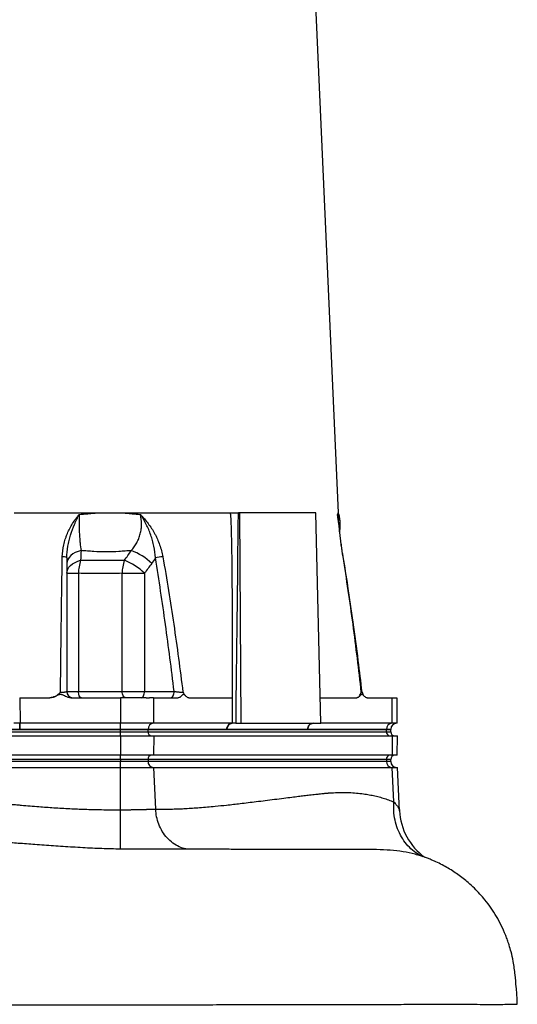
# Model space of a CAD drawing. Header units: millimetres. Extents: x 568 to 1413, y 660 to 2507.
# Tile 5 of 9: x 1055 to 1290, y 1120 to 1583. Entities that reach past the tile are written whole.
import ezdxf

# ---------------------------------------------------------------- set-up
doc = ezdxf.new("R2010")
doc.units = ezdxf.units.MM

msp = doc.modelspace()

# ---------------------------------------------------------------- linework, layer by layer
at = {"color": 7, "linetype": 'Continuous', "lineweight": 25}
for p, q in [((1205.31, 1351.15), (1178.29, 1953.53)), ((1052.54, 1351.15), (1154.53, 1351.15)), ((1158.87, 1351.15), (1158.18, 1351.15)), ((1159.5, 1252.15), (1158.87, 1351.15)), ((1194.68, 1351.15), (1158.87, 1351.15)), ((1197.04, 1252.15), (1194.68, 1351.15)), ((1205.07, 1348.98), (1205.1, 1348.8)), ((1077.32, 1322.76), (1082.83, 1322.76)), ((1082.83, 1322.76), (1082.83, 1267.15)), ((1103.44, 1267.15), (1103.44, 1322.76)), ((1103.44, 1322.76), (1113.93, 1322.76)), ((1113.93, 1322.76), (1113.93, 1267.15)), ((1077.32, 1267.15), (1082.83, 1267.15)), ((1082.83, 1267.15), (1103.44, 1267.15)), ((1103.44, 1267.15), (1113.93, 1267.15)), ((1113.93, 1267.15), (1127.86, 1267.15)), ((1055.14, 1264.15), (1055.35, 1252.15)), ((1055.14, 1264.15), (1069.38, 1264.15)), ((1079.27, 1264.15), (1102.6, 1264.15)), ((1102.6, 1264.15), (1102.6, 1252.15)), ((1118.19, 1264.15), (1118.19, 1252.15)), ((1118.19, 1264.15), (1129.86, 1264.15)), ((1134.8, 1264.15), (1155.39, 1264.15)), ((1196.75, 1264.15), (1213.87, 1264.15)), ((1218.82, 1264.15), (1230.48, 1264.15)), ((1230.48, 1264.15), (1230.48, 1252.15)), ((1232.9, 1252.15), (1232.9, 1264.16)), ((1055.24, 1252.15), (1052.35, 1252.15)), ((1055.35, 1252.15), (1055.24, 1252.15)), ((1055.24, 1249.25), (1055.24, 1252.15)), ((1102.6, 1252.15), (1055.35, 1252.15)), ((1055.35, 1249.25), (1055.35, 1252.15)), ((1118.19, 1252.15), (1102.6, 1252.15)), ((1102.6, 1249.25), (1102.6, 1252.15)), ((1155.3, 1252.15), (1118.19, 1252.15)), ((1157.03, 1252.15), (1159.5, 1252.15)), ((1159.5, 1252.15), (1197.04, 1252.15)), ((1230.48, 1252.15), (1197.04, 1252.15)), ((1232.9, 1252.15), (1230.48, 1252.15)), ((878.01, 1249.15), (1102.6, 1249.15)), ((878.01, 1248.15), (1102.6, 1248.15)), ((1055.24, 1249.25), (925.37, 1249.25)), ((1055.35, 1249.25), (1055.24, 1249.25)), ((1102.6, 1249.25), (1055.35, 1249.25)), ((1115.59, 1249.25), (1102.6, 1249.25)), ((1102.6, 1249.25), (1102.6, 1249.15)), ((1102.6, 1249.15), (1115.59, 1249.15)), ((1102.6, 1248.15), (1102.6, 1249.15)), ((1102.6, 1246.15), (1102.6, 1248.15)), ((1102.6, 1248.15), (1115.59, 1248.15)), ((1115.59, 1249.25), (1115.59, 1249.15)), ((1152.71, 1249.25), (1115.59, 1249.25)), ((1115.59, 1248.15), (1115.59, 1249.15)), ((1115.59, 1249.15), (1227.89, 1249.15)), ((1115.59, 1248.15), (1227.89, 1248.15)), ((1190.77, 1249.25), (1152.71, 1249.25)), ((1227.89, 1249.25), (1190.78, 1249.25)), ((1227.89, 1249.25), (1227.89, 1249.15)), ((1227.89, 1248.15), (1227.89, 1249.15)), ((1227.89, 1249.15), (1229.9, 1249.15)), ((1229.9, 1249.15), (1229.9, 1249.25)), ((1229.9, 1248.15), (1229.9, 1249.15)), ((878.01, 1246.15), (1102.6, 1246.15)), ((1102.6, 1246.15), (1102.6, 1237.15)), ((1102.6, 1246.15), (1118.37, 1246.15)), ((1118.37, 1246.15), (1118.23, 1237.15)), ((1118.37, 1246.15), (1230.66, 1246.15)), ((1230.66, 1246.15), (1230.53, 1237.15)), ((1230.66, 1246.15), (1233.1, 1246.15)), ((1232.95, 1237.15), (1233.1, 1246.15)), ((1102.6, 1237.15), (878.01, 1237.15)), ((1102.6, 1235.15), (878.01, 1235.15)), ((1102.6, 1234.15), (878.01, 1234.15)), ((1118.23, 1237.15), (1102.6, 1237.15)), ((1102.6, 1235.15), (1102.6, 1237.15)), ((1115.59, 1235.15), (1102.6, 1235.15)), ((1102.6, 1235.15), (1102.6, 1234.15)), ((1102.6, 1231.35), (1102.6, 1234.15)), ((1115.59, 1234.15), (1102.6, 1234.15)), ((1115.59, 1235.15), (1115.59, 1234.15)), ((1227.89, 1235.15), (1115.59, 1235.15)), ((1227.89, 1234.15), (1115.59, 1234.15)), ((1230.53, 1237.15), (1118.23, 1237.15)), ((1227.89, 1235.15), (1227.89, 1234.15)), ((1229.9, 1234.15), (1229.9, 1235.15)), ((1232.95, 1237.15), (1230.53, 1237.15)), ((878.01, 1231.35), (1102.6, 1231.35)), ((1102.6, 1231.35), (1118.32, 1231.35)), ((1102.6, 1211.41), (1102.6, 1231.35)), ((1119.21, 1211.65), (1118.32, 1231.35)), ((1118.32, 1231.35), (1230.61, 1231.35)), ((1231.35, 1215.11), (1230.61, 1231.35)), ((1230.61, 1231.35), (1233.04, 1231.35)), ((1234.11, 1210.98), (1233.04, 1231.35))]:
    msp.add_line(p, q, dxfattribs=at)
at = {"color": 8, "linetype": 'Continuous', "lineweight": 25}
for p, q in [((1229.9, 1249.25), (1227.89, 1249.25)), ((1227.89, 1248.15), (1229.9, 1248.15)), ((1229.9, 1235.15), (1227.89, 1235.15)), ((1229.9, 1234.15), (1227.89, 1234.15))]:
    msp.add_line(p, q, dxfattribs=at)
at = {"color": 7, "linetype": 'Continuous', "lineweight": 25, "flags": 128}
for points in [[(1084.04, 1333.45), (1082.63, 1333.05), (1081.32, 1332.51), (1080.16, 1331.85), (1079.17, 1331.09), (1078.38, 1330.23), (1077.8, 1329.31), (1077.44, 1328.33), (1077.32, 1327.34)], [(1077.32, 1322.76), (1077.44, 1323.74), (1077.78, 1324.71), (1078.35, 1325.62), (1079.12, 1326.47), (1080.08, 1327.24), (1081.21, 1327.9), (1082.47, 1328.45), (1083.86, 1328.86)], [(1084.18, 1264.15), (1083.92, 1264.21), (1083.66, 1264.38), (1083.43, 1264.66), (1083.23, 1265.03), (1083.06, 1265.48), (1082.93, 1266), (1082.86, 1266.56), (1082.83, 1267.15)], [(1105.08, 1264.15), (1104.76, 1264.21), (1104.45, 1264.38), (1104.17, 1264.66), (1103.92, 1265.03), (1103.71, 1265.48), (1103.56, 1266), (1103.47, 1266.56), (1103.44, 1267.15)], [(1112.43, 1264.15), (1112.72, 1264.21), (1113, 1264.38), (1113.26, 1264.66), (1113.49, 1265.03), (1113.67, 1265.48), (1113.81, 1266), (1113.9, 1266.56), (1113.93, 1267.15)], [(1126.36, 1264.15), (1126.65, 1264.21), (1126.93, 1264.38), (1127.19, 1264.66), (1127.42, 1265.03), (1127.6, 1265.48), (1127.74, 1266), (1127.83, 1266.56), (1127.86, 1267.15)], [(1155.3, 1252.15), (1155.31, 1252.61), (1155.32, 1254.44), (1155.37, 1261.75), (1155.39, 1264.15)]]:
    msp.add_lwpolyline(points, dxfattribs=at)
at = {"color": 8, "linetype": 'Continuous', "lineweight": 25, "flags": 128}
msp.add_lwpolyline([(1207.45, 1330.54), (1207.52, 1330.5), (1207.53, 1330.49)], dxfattribs=at)
at = {"color": 7, "linetype": 'Continuous', "lineweight": 25}
for centre, radius, start, end in [((1075.58, 1327.6), 2.97, 53.964, 97.5642), ((1098.69, 1308.68), 26.36, 45.0519, 69.9821), ((1125, 1303.14), 27.51, 95.0691, 102.4733), ((1102.02, 1322.67), 19.19, 161.2004, 179.7544), ((1119.23, 1323.16), 15.8, 158.8741, 181.4773), ((1095.18, 1304.12), 26.43, 44.8396, 69.3823), ((1080.32, 1267.15), 3, 180, 270), ((1219.42, 1267.15), 3, 186.5538, 225.4075), ((1219.42, 1267.15), 3, 186.5538, 225.6509), ((1135.4, 1267.15), 3, 220.272, 225.3251), ((1118.4, 1249.35), 2.8, 94.2583, 182.0052), ((1155.51, 1249.35), 2.8, 94.2201, 182.0086), ((1193.58, 1249.35), 2.8, 94.2201, 182.0086), ((1230.69, 1249.35), 2.8, 94.2583, 182.0052), ((1232.9, 1249.15), 3, 90.0349, 178), ((1117.47, 1248.03), 1.88, 176.1887, 265.5981), ((1229.76, 1248.03), 1.88, 176.1887, 265.5981), ((1231.9, 1248.15), 2, 180, 270), ((1117.47, 1235.28), 1.88, 94.4019, 183.8113), ((1118.22, 1233.98), 2.63, 176.1887, 265.5981), ((1229.76, 1235.28), 1.88, 94.4019, 183.8113), ((1230.51, 1233.98), 2.63, 176.1887, 265.5981), ((1231.9, 1235.15), 2, 90, 180), ((1232.7, 1234.15), 2.8, 180, 270), ((1262.53, 1212.15), 28.44, 182.3413, 234.2724)]:
    msp.add_arc(centre, radius, start, end, dxfattribs=at)
msp.add_ellipse((991.81, 3574.79), major_axis=(109.02, 12489.21), ratio=0.015115, start_param=4.52546, end_param=4.533522, dxfattribs=at)
for points, knots in [([(1075.19, 1330.54), (1075.22, 1332.46), (1075.46, 1334.33), (1076.08, 1337.05), (1076.33, 1337.95), (1076.77, 1339.28), (1076.92, 1339.72), (1077.25, 1340.58), (1077.42, 1341.01), (1078.31, 1343.11), (1079.15, 1344.69), (1080.56, 1346.95), (1081.05, 1347.68), (1081.82, 1348.76), (1082.09, 1349.11), (1082.49, 1349.63), (1082.62, 1349.8), (1082.89, 1350.14), (1083.03, 1350.32), (1083.16, 1350.48)], [0, 0, 0, 0, 0.25, 0.25, 0.375, 0.375, 0.4375, 0.4375, 0.5, 0.5, 0.75, 0.75, 0.875, 0.875, 0.9375, 0.9375, 0.96875, 0.96875, 1, 1, 1, 1]), ([(1077.32, 1330), (1077.32, 1331.85), (1077.51, 1333.68), (1077.99, 1336.38), (1078.19, 1337.27), (1078.63, 1339.05), (1078.88, 1339.92), (1079.69, 1342.5), (1080.31, 1344.16), (1081.33, 1346.59), (1081.68, 1347.39), (1082.22, 1348.57), (1082.41, 1348.96), (1082.69, 1349.53), (1082.78, 1349.72), (1082.97, 1350.1), (1083.07, 1350.3), (1083.16, 1350.48)], [0, 0, 0, 0, 0.25, 0.25, 0.375, 0.375, 0.5, 0.5, 0.75, 0.75, 0.875, 0.875, 0.9375, 0.9375, 0.96875, 0.96875, 1, 1, 1, 1]), ([(1083.16, 1350.48), (1083.11, 1348.99), (1083.1, 1347.47), (1083.12, 1345.53), (1083.12, 1345.14), (1083.14, 1344.37), (1083.15, 1343.99), (1083.18, 1342.86), (1083.22, 1342.11), (1083.29, 1340.64), (1083.34, 1339.91), (1083.45, 1338.48), (1083.51, 1337.79), (1083.71, 1335.81), (1083.86, 1334.58), (1084.04, 1333.45)], [0, 0, 0, 0, 0.25, 0.25, 0.3125, 0.3125, 0.375, 0.375, 0.5, 0.5, 0.625, 0.625, 0.75, 0.75, 1, 1, 1, 1]), ([(1083.16, 1350.48), (1084.52, 1350.59), (1085.86, 1350.7), (1087.87, 1350.87), (1088.54, 1350.93), (1089.86, 1351.04), (1090.52, 1351.1), (1091.19, 1351.15)], [0, 0, 0, 0, 0.5, 0.5, 0.75, 0.75, 1, 1, 1, 1]), ([(1104.29, 1351.15), (1104.94, 1351.1), (1105.59, 1351.04), (1106.88, 1350.93), (1108.8, 1350.76), (1110.71, 1350.59), (1111.97, 1350.48)], [0, 0, 0, 0, 0.25, 0.25, 0.5, 1, 1, 1, 1]), ([(1107.71, 1333.45), (1108.7, 1334.58), (1109.56, 1335.81), (1110.46, 1337.46), (1110.63, 1337.8), (1110.96, 1338.49), (1111.11, 1338.84), (1111.53, 1339.91), (1111.77, 1340.64), (1112.15, 1342.11), (1112.3, 1342.86), (1112.45, 1343.99), (1112.49, 1344.38), (1112.54, 1345.15), (1112.55, 1345.54), (1112.56, 1347.47), (1112.36, 1348.99), (1111.97, 1350.48)], [0, 0, 0, 0, 0.25, 0.25, 0.3125, 0.3125, 0.375, 0.375, 0.5, 0.5, 0.625, 0.625, 0.6875, 0.6875, 0.75, 0.75, 1, 1, 1, 1]), ([(1111.97, 1350.48), (1112.05, 1350.4), (1112.13, 1350.31), (1112.29, 1350.14), (1112.54, 1349.89), (1113.1, 1349.29), (1113.56, 1348.76), (1114.48, 1347.69), (1115.07, 1346.96), (1116.76, 1344.71), (1117.78, 1343.13), (1118.93, 1341.03), (1119.15, 1340.6), (1119.58, 1339.73), (1119.79, 1339.29), (1120.39, 1337.96), (1120.75, 1337.06), (1121.72, 1334.33), (1122.22, 1332.46), (1122.56, 1330.54)], [0, 0, 0, 0, 0.015625, 0.015625, 0.03125, 0.0625, 0.125, 0.125, 0.25, 0.25, 0.5, 0.5, 0.5625, 0.5625, 0.625, 0.625, 0.75, 0.75, 1, 1, 1, 1]), ([(1119.05, 1330), (1118.96, 1331.85), (1118.72, 1333.68), (1118.17, 1336.38), (1117.96, 1337.27), (1117.47, 1339.05), (1117.2, 1339.92), (1116.3, 1342.5), (1115.59, 1344.16), (1114.36, 1346.59), (1113.92, 1347.39), (1113.22, 1348.57), (1112.98, 1348.96), (1112.61, 1349.53), (1112.48, 1349.72), (1112.23, 1350.1), (1112.1, 1350.3), (1111.97, 1350.48)], [0, 0, 0, 0, 0.25, 0.25, 0.375, 0.375, 0.5, 0.5, 0.75, 0.75, 0.875, 0.875, 0.9375, 0.9375, 0.96875, 0.96875, 1, 1, 1, 1]), ([(1155.39, 1264.15), (1155.4, 1267.43), (1155.41, 1273.81), (1155.41, 1283.09), (1155.4, 1291.78), (1155.39, 1299.9), (1155.35, 1309.04), (1155.29, 1318.8), (1155.2, 1328.02), (1155.1, 1334.99), (1155.01, 1339.6), (1154.92, 1343.09), (1154.84, 1345.4), (1154.77, 1347.15), (1154.72, 1348.24), (1154.67, 1349.02), (1154.62, 1349.56), (1154.56, 1350.1), (1154.48, 1350.63), (1154.42, 1350.98), (1154.39, 1351.15)], [0, 0, 0, 0, 0.113203, 0.219747, 0.31963, 0.412854, 0.499419, 0.634702, 0.749387, 0.817224, 0.87464, 0.908589, 0.937362, 0.954406, 0.968752, 0.975062, 0.981332, 0.987573, 0.993792, 1, 1, 1, 1]), ([(1154.53, 1351.15), (1154.65, 1351.15), (1154.77, 1351.15), (1155.04, 1351.15), (1155.18, 1351.15), (1155.48, 1351.15), (1155.63, 1351.15), (1155.94, 1351.15), (1156.11, 1351.15), (1156.43, 1351.15), (1156.6, 1351.15), (1156.93, 1351.15), (1157.09, 1351.15), (1157.58, 1351.15), (1157.89, 1351.15), (1158.18, 1351.15)], [0, 0, 0, 0, 0.125, 0.125, 0.25, 0.25, 0.375, 0.375, 0.5, 0.5, 0.625, 0.625, 0.75, 0.75, 1, 1, 1, 1]), ([(1204.82, 1350.48), (1204.92, 1350.59), (1205, 1350.7), (1205.08, 1350.87), (1205.11, 1350.93), (1205.15, 1351.04), (1205.16, 1351.1), (1205.17, 1351.15)], [0, 0, 0, 0, 0.5, 0.5, 0.75, 0.75, 1, 1, 1, 1]), ([(1207.45, 1330.54), (1207.13, 1332.46), (1206.88, 1334.33), (1206.52, 1337.05), (1206.41, 1337.95), (1206.26, 1339.28), (1206.2, 1339.72), (1206.1, 1340.58), (1206.05, 1341.01), (1205.81, 1343.11), (1205.62, 1344.69), (1205.33, 1346.95), (1205.24, 1347.68), (1205.09, 1348.76), (1205.04, 1349.11), (1204.96, 1349.63), (1204.93, 1349.8), (1204.88, 1350.14), (1204.85, 1350.32), (1204.82, 1350.48)], [0, 0, 0, 0, 0.25, 0.25, 0.375, 0.375, 0.4375, 0.4375, 0.5, 0.5, 0.75, 0.75, 0.875, 0.875, 0.9375, 0.9375, 0.96875, 0.96875, 1, 1, 1, 1]), ([(1205.9, 1342.44), (1205.99, 1343.16), (1206.17, 1344.63), (1206.13, 1346.86), (1205.84, 1349.05), (1205.54, 1350.5), (1205.3, 1351.18), (1205.29, 1351.19)], [0, 0, 0, 0, 0.245812, 0.503215, 0.7532, 0.995654, 1, 1, 1, 1]), ([(1207.52, 1330.48), (1207.42, 1331.07), (1207.16, 1332.55), (1206.82, 1334.92), (1206.47, 1337.61), (1206.14, 1340.37), (1205.81, 1343.16), (1205.48, 1345.94), (1205.25, 1347.82), (1205.11, 1348.75), (1205.1, 1348.8)], [0, 0, 0, 0, 0.086154, 0.216189, 0.353541, 0.499229, 0.653835, 0.817316, 0.988881, 1, 1, 1, 1]), ([(1074.35, 1266.75), (1074.48, 1277.43), (1074.61, 1288.09), (1074.89, 1309.36), (1075.04, 1319.96), (1075.19, 1330.54)], [0, 0, 0, 0, 0.5, 0.5, 1, 1, 1, 1]), ([(1107.71, 1333.45), (1106.75, 1333.37), (1105.31, 1333.26), (1103.85, 1333.15), (1102.88, 1333.07), (1102.39, 1333.03), (1099.94, 1332.86), (1097.98, 1332.78), (1094.02, 1332.78), (1092.04, 1332.86), (1089.56, 1333.03), (1089.06, 1333.07), (1088.06, 1333.15), (1087.56, 1333.19), (1086.06, 1333.3), (1085.05, 1333.37), (1084.04, 1333.45)], [0, 0, 0, 0, 0.125, 0.1875, 0.1875, 0.25, 0.25, 0.5, 0.5, 0.75, 0.75, 0.8125, 0.8125, 0.875, 0.875, 1, 1, 1, 1]), ([(1122.56, 1330.54), (1124.44, 1319.96), (1126.14, 1309.36), (1129.27, 1288.09), (1130.7, 1277.43), (1132.01, 1266.75)], [0, 0, 0, 0, 0.5, 0.5, 1, 1, 1, 1]), ([(1216.06, 1266.75), (1214.87, 1277.43), (1213.57, 1288.09), (1210.72, 1309.36), (1209.17, 1319.96), (1207.45, 1330.54)], [0, 0, 0, 0, 0.5, 0.5, 1, 1, 1, 1]), ([(1216.42, 1266.8), (1215.84, 1271.75), (1214.55, 1282.73), (1212.33, 1299.34), (1209.97, 1315.63), (1208.29, 1325.87), (1207.53, 1330.49)], [0, 0, 0, 0, 0.2322, 0.515053, 0.781596, 1, 1, 1, 1]), ([(1077.32, 1330), (1077.32, 1319.57), (1077.32, 1309.12), (1077.32, 1288.17), (1077.32, 1277.67), (1077.32, 1267.15)], [0, 0, 0, 0, 0.5, 0.5, 1, 1, 1, 1]), ([(1083.86, 1328.86), (1084.75, 1328.86), (1085.64, 1328.87), (1087.42, 1328.88), (1088.31, 1328.89), (1090.96, 1328.9), (1092.7, 1328.9), (1096.15, 1328.9), (1097.84, 1328.9), (1100.36, 1328.89), (1101.19, 1328.88), (1102.85, 1328.87), (1103.67, 1328.86), (1104.49, 1328.86)], [0, 0, 0, 0, 0.125, 0.125, 0.25, 0.25, 0.5, 0.5, 0.75, 0.75, 0.875, 0.875, 1, 1, 1, 1]), ([(1127.86, 1267.15), (1126.62, 1277.67), (1125.28, 1288.17), (1122.37, 1309.12), (1120.79, 1319.57), (1119.05, 1330)], [0, 0, 0, 0, 0.5, 0.5, 1, 1, 1, 1]), ([(1103.44, 1322.76), (1101.78, 1322.72), (1100.1, 1322.69), (1096.73, 1322.62), (1095.03, 1322.6), (1091.59, 1322.6), (1089.86, 1322.62), (1086.36, 1322.69), (1084.6, 1322.72), (1082.83, 1322.76)], [0, 0, 0, 0, 0.25, 0.25, 0.5, 0.5, 0.75, 0.75, 1, 1, 1, 1]), ([(1069.38, 1264.15), (1069.87, 1264.15), (1070.34, 1264.23), (1071.26, 1264.51), (1071.7, 1264.71), (1072.53, 1265.19), (1072.92, 1265.47), (1073.47, 1265.93), (1073.66, 1266.09), (1074.01, 1266.41), (1074.18, 1266.58), (1074.35, 1266.75)], [0, 0, 0, 0, 0.25, 0.25, 0.5, 0.5, 0.75, 0.75, 0.875, 0.875, 1, 1, 1, 1]), ([(1079.27, 1264.15), (1078.83, 1264.15), (1078.4, 1264.21), (1077.57, 1264.43), (1077.16, 1264.59), (1076.37, 1264.95), (1075.98, 1265.15), (1075.4, 1265.43), (1075.2, 1265.52), (1074.89, 1265.62), (1074.78, 1265.64), (1074.57, 1265.68), (1074.46, 1265.69), (1074.24, 1265.7), (1074.13, 1265.69), (1073.91, 1265.65), (1073.8, 1265.63), (1073.49, 1265.53), (1073.29, 1265.44), (1072.69, 1265.17), (1072.3, 1264.96), (1071.51, 1264.6), (1071.1, 1264.44), (1070.26, 1264.22), (1069.82, 1264.15), (1069.38, 1264.15)], [0, 0, 0, 0, 0.125, 0.125, 0.25, 0.25, 0.375, 0.375, 0.4375, 0.4375, 0.46875, 0.46875, 0.5, 0.5, 0.53125, 0.53125, 0.5625, 0.5625, 0.625, 0.625, 0.75, 0.75, 0.875, 0.875, 1, 1, 1, 1]), ([(1074.35, 1266.75), (1074.75, 1266.75), (1075.15, 1266.76), (1075.69, 1266.79), (1075.87, 1266.8), (1076.19, 1266.83), (1076.34, 1266.85), (1076.61, 1266.89), (1076.73, 1266.91), (1076.94, 1266.95), (1077.03, 1266.98), (1077.18, 1267.02), (1077.23, 1267.05), (1077.3, 1267.1), (1077.32, 1267.12), (1077.32, 1267.15)], [0, 0, 0, 0, 0.25, 0.25, 0.375, 0.375, 0.5, 0.5, 0.625, 0.625, 0.75, 0.75, 0.875, 0.875, 1, 1, 1, 1]), ([(1127.86, 1267.15), (1128.03, 1267.12), (1128.21, 1267.1), (1128.58, 1267.05), (1128.77, 1267.02), (1129.16, 1266.98), (1129.36, 1266.95), (1129.75, 1266.91), (1129.95, 1266.89), (1130.33, 1266.85), (1130.52, 1266.83), (1130.88, 1266.8), (1131.05, 1266.79), (1131.53, 1266.76), (1131.81, 1266.75), (1132.01, 1266.75)], [0, 0, 0, 0, 0.125, 0.125, 0.25, 0.25, 0.375, 0.375, 0.5, 0.5, 0.625, 0.625, 0.75, 0.75, 1, 1, 1, 1]), ([(1134.8, 1264.15), (1134.58, 1264.15), (1134.37, 1264.21), (1133.95, 1264.43), (1133.75, 1264.59), (1133.35, 1264.95), (1133.16, 1265.15), (1132.86, 1265.43), (1132.76, 1265.52), (1132.61, 1265.62), (1132.56, 1265.64), (1132.45, 1265.68), (1132.39, 1265.69), (1132.28, 1265.7), (1132.23, 1265.69), (1132.12, 1265.65), (1132.07, 1265.63), (1131.91, 1265.53), (1131.81, 1265.44), (1131.51, 1265.17), (1131.32, 1264.96), (1130.92, 1264.6), (1130.72, 1264.44), (1130.3, 1264.22), (1130.08, 1264.15), (1129.86, 1264.15)], [0, 0, 0, 0, 0.125, 0.125, 0.25, 0.25, 0.375, 0.375, 0.4375, 0.4375, 0.46875, 0.46875, 0.5, 0.5, 0.53125, 0.53125, 0.5625, 0.5625, 0.625, 0.625, 0.75, 0.75, 0.875, 0.875, 1, 1, 1, 1]), ([(1132.01, 1266.75), (1132.01, 1266.75), (1132.32, 1266.26), (1132.67, 1265.64), (1133.07, 1265.28), (1133.13, 1265.23)], [0, 0, 0, 0, 0.004505, 0.853121, 1, 1, 1, 1]), ([(1213.87, 1264.15), (1214.12, 1264.15), (1214.34, 1264.23), (1214.78, 1264.51), (1214.97, 1264.71), (1215.33, 1265.19), (1215.5, 1265.47), (1215.72, 1265.93), (1215.79, 1266.09), (1215.93, 1266.41), (1215.99, 1266.58), (1216.06, 1266.75)], [0, 0, 0, 0, 0.25, 0.25, 0.5, 0.5, 0.75, 0.75, 0.875, 0.875, 1, 1, 1, 1]), ([(1218.82, 1264.15), (1218.6, 1264.15), (1218.39, 1264.21), (1217.97, 1264.43), (1217.76, 1264.59), (1217.37, 1264.95), (1217.18, 1265.15), (1216.88, 1265.43), (1216.78, 1265.52), (1216.63, 1265.62), (1216.58, 1265.64), (1216.47, 1265.68), (1216.41, 1265.69), (1216.3, 1265.7), (1216.25, 1265.69), (1216.14, 1265.65), (1216.08, 1265.63), (1215.93, 1265.53), (1215.83, 1265.44), (1215.53, 1265.17), (1215.33, 1264.96), (1214.94, 1264.6), (1214.73, 1264.44), (1214.31, 1264.22), (1214.09, 1264.15), (1213.87, 1264.15)], [0, 0, 0, 0, 0.125, 0.125, 0.25, 0.25, 0.375, 0.375, 0.4375, 0.4375, 0.46875, 0.46875, 0.5, 0.5, 0.53125, 0.53125, 0.5625, 0.5625, 0.625, 0.625, 0.75, 0.75, 0.875, 0.875, 1, 1, 1, 1]), ([(1114.7, 1264.15), (1114.6, 1264.15), (1114.39, 1264.15), (1114.08, 1264.15), (1113.76, 1264.15), (1113.43, 1264.15), (1113.1, 1264.15), (1112.76, 1264.15), (1112.41, 1264.15), (1111.71, 1264.15), (1110.63, 1264.15), (1109.11, 1264.15), (1107.53, 1264.15), (1106.18, 1264.15), (1105.09, 1264.15), (1104.26, 1264.15), (1103.43, 1264.15), (1102.88, 1264.15), (1102.6, 1264.15)], [0, 0, 0, 0, 0.031278, 0.062496, 0.093671, 0.124817, 0.155953, 0.187093, 0.218256, 0.249456, 0.373927, 0.499002, 0.624284, 0.749251, 0.812094, 0.874744, 0.937335, 1, 1, 1, 1]), ([(1114.7, 1264.15), (1114.8, 1264.15), (1114.99, 1264.15), (1115.26, 1264.15), (1115.53, 1264.15), (1115.8, 1264.15), (1116.06, 1264.15), (1116.23, 1264.15), (1116.31, 1264.15)], [0, 0, 0, 0, 0.166794, 0.333435, 0.5, 0.666565, 0.833206, 1, 1, 1, 1]), ([(1118.19, 1264.15), (1118.12, 1264.15), (1117.98, 1264.15), (1117.77, 1264.15), (1117.54, 1264.15), (1117.31, 1264.15), (1117.07, 1264.15), (1116.83, 1264.15), (1116.57, 1264.15), (1116.4, 1264.15), (1116.31, 1264.15)], [0, 0, 0, 0, 0.125008, 0.249885, 0.374695, 0.499504, 0.624374, 0.749371, 0.874559, 1, 1, 1, 1]), ([(1230.48, 1264.15), (1230.98, 1264.15), (1231.98, 1264.15), (1232.77, 1264.15), (1232.83, 1264.15), (1232.85, 1264.15)], [0, 0, 0, 0, 0.353068, 0.705524, 1, 1, 1, 1]), ([(1152.71, 1249.25), (1152.72, 1249.64), (1152.79, 1250.02), (1153.06, 1250.72), (1153.26, 1251.04), (1153.74, 1251.57), (1154.02, 1251.79), (1154.64, 1252.08), (1154.97, 1252.15), (1155.3, 1252.15)], [0, 0, 0, 0, 0.25, 0.25, 0.5, 0.5, 0.75, 0.75, 1, 1, 1, 1]), ([(1157.03, 1252.15), (1156.77, 1252.15), (1156.49, 1252.15), (1156.05, 1252.15), (1155.9, 1252.15), (1155.61, 1252.15), (1155.46, 1252.15), (1155.3, 1252.15)], [0, 0, 0, 0, 0.5, 0.5, 0.75, 0.75, 1, 1, 1, 1]), ([(1190.78, 1249.25), (1190.79, 1249.64), (1190.86, 1250.02), (1191.13, 1250.72), (1191.33, 1251.04), (1191.81, 1251.57), (1192.09, 1251.79), (1192.71, 1252.08), (1193.04, 1252.15), (1193.37, 1252.15)], [0, 0, 0, 0, 0.25, 0.25, 0.5, 0.5, 0.75, 0.75, 1, 1, 1, 1]), ([(878.01, 1226.31), (881.5, 1226.1), (888.54, 1225.68), (899.21, 1225.03), (912.52, 1224.21), (927.49, 1223.26), (944.73, 1222.12), (963.04, 1220.83), (978.21, 1219.69), (989.8, 1218.81), (996.76, 1218.29), (1004.41, 1217.72), (1012.3, 1217.14), (1020.06, 1216.56), (1027.32, 1216), (1034.2, 1215.45), (1040.68, 1214.92), (1046.19, 1214.44), (1050.54, 1214.06), (1053.55, 1213.8), (1057.98, 1213.41), (1063.77, 1212.93), (1071.4, 1212.38), (1078.64, 1211.95), (1084.78, 1211.68), (1089.74, 1211.54), (1093.77, 1211.47), (1098.09, 1211.42), (1101.07, 1211.42), (1102.6, 1211.41)], [0, 0, 0, 0, 0.04653, 0.094024, 0.142481, 0.22422, 0.293889, 0.372819, 0.468731, 0.496673, 0.527688, 0.561777, 0.59894, 0.633058, 0.665438, 0.696079, 0.724982, 0.752146, 0.769767, 0.783163, 0.792334, 0.829116, 0.860548, 0.894232, 0.925776, 0.942428, 0.960348, 0.979538, 1, 1, 1, 1]), ([(1119.21, 1211.65), (1119.75, 1211.65), (1120.83, 1211.65), (1122.43, 1211.67), (1124.02, 1211.69), (1125.6, 1211.72), (1127.16, 1211.76), (1128.7, 1211.8), (1130.23, 1211.86), (1131.75, 1211.93), (1134.95, 1212.09), (1140.11, 1212.44), (1146.56, 1213), (1152.96, 1213.67), (1159.4, 1214.4), (1166.9, 1215.3), (1173.72, 1216.16), (1179.3, 1216.87), (1183.07, 1217.35), (1186.26, 1217.74), (1189.07, 1218.09), (1191.79, 1218.4), (1194.37, 1218.69), (1196.54, 1218.93), (1197.94, 1219.08), (1198.79, 1219.17), (1199.35, 1219.22), (1199.87, 1219.26), (1200.4, 1219.3), (1200.92, 1219.34), (1201.44, 1219.37), (1201.97, 1219.41), (1202.49, 1219.44), (1204.07, 1219.52), (1206.67, 1219.6), (1210.25, 1219.55), (1213.71, 1219.34), (1216.43, 1219.04), (1218.45, 1218.74), (1219.81, 1218.5), (1221.15, 1218.24), (1222.47, 1217.95), (1223.79, 1217.63), (1225.08, 1217.29), (1226.36, 1216.91), (1227.63, 1216.51), (1228.88, 1216.07), (1230.12, 1215.61), (1230.94, 1215.28), (1231.35, 1215.11)], [0, 0, 0, 0, 0.0144095, 0.0286858, 0.042829, 0.0568393, 0.0707167, 0.0844614, 0.0980735, 0.1115531, 0.1249004, 0.1836517, 0.2496925, 0.297652, 0.3552231, 0.4224069, 0.4992039, 0.5383397, 0.5721773, 0.6007168, 0.6239581, 0.6474766, 0.6738586, 0.693185, 0.7056609, 0.7112861, 0.7159802, 0.7206693, 0.7253535, 0.7300327, 0.7347069, 0.7393763, 0.7440409, 0.7487006, 0.7816128, 0.8133846, 0.8440322, 0.8735737, 0.8857002, 0.8976948, 0.9095592, 0.921295, 0.932904, 0.944388, 0.9557489, 0.9669885, 0.9781089, 0.989112, 1, 1, 1, 1]), ([(1102.6, 1211.41), (1102.75, 1211.41), (1103.05, 1211.41), (1103.53, 1211.42), (1104.02, 1211.42), (1104.55, 1211.42), (1105.1, 1211.43), (1105.67, 1211.44), (1106.27, 1211.44), (1106.89, 1211.45), (1107.53, 1211.46), (1108.19, 1211.48), (1108.87, 1211.49), (1109.57, 1211.5), (1110.49, 1211.53), (1111.56, 1211.55), (1112.67, 1211.58), (1113.57, 1211.6), (1114.27, 1211.61), (1114.84, 1211.62), (1115.35, 1211.63), (1115.86, 1211.63), (1116.37, 1211.64), (1116.87, 1211.64), (1117.37, 1211.65), (1117.85, 1211.65), (1118.33, 1211.65), (1118.78, 1211.65), (1119.07, 1211.65), (1119.21, 1211.65)], [0, 0, 0, 0, 0.022126, 0.045601, 0.070424, 0.096597, 0.124118, 0.152988, 0.183207, 0.214775, 0.247691, 0.281955, 0.317568, 0.354528, 0.392837, 0.467006, 0.530958, 0.584691, 0.628208, 0.660665, 0.694171, 0.728726, 0.76433, 0.800984, 0.838687, 0.877441, 0.917244, 0.958097, 1, 1, 1, 1]), ([(1221.55, 1192.65), (1221.5, 1192.65), (1220.82, 1192.65), (1218.95, 1192.65), (1216, 1192.65), (1212.64, 1192.65), (1209.02, 1192.64), (1204.93, 1192.64), (1200.38, 1192.64), (1195.42, 1192.64), (1190.54, 1192.65), (1185.86, 1192.67), (1181.49, 1192.68), (1177.52, 1192.69), (1174.02, 1192.7), (1171.16, 1192.71), (1168.93, 1192.71), (1167.19, 1192.72), (1165.52, 1192.72), (1163.66, 1192.73), (1161.49, 1192.74), (1158.81, 1192.76), (1155.62, 1192.78), (1152.04, 1192.8), (1148.4, 1192.83), (1143.96, 1192.86), (1138.44, 1192.88), (1131.56, 1192.89), (1123.98, 1192.84), (1115.94, 1192.8), (1107.64, 1192.82), (1099.28, 1192.94), (1090.48, 1193.23), (1081.42, 1193.71), (1072.35, 1194.3), (1063.69, 1194.92), (1055.61, 1195.52), (1048.16, 1196.06), (1041.17, 1196.54), (1034.27, 1197), (1028.24, 1197.39), (1022.84, 1197.73), (1018.19, 1198.01), (1013.38, 1198.3), (1008.77, 1198.57), (1005.05, 1198.79), (1002.36, 1198.95), (1000.58, 1199.06), (999.35, 1199.13), (998.61, 1199.18), (998.01, 1199.21), (997.54, 1199.24), (997.12, 1199.27), (997.02, 1199.27), (996.97, 1199.28), (996.95, 1199.28), (996.93, 1199.28), (996.86, 1199.28), (996.8, 1199.29), (996.7, 1199.29), (996.56, 1199.3), (996.34, 1199.32), (996.13, 1199.33), (995.97, 1199.34), (995.86, 1199.35), (995.8, 1199.35), (995.77, 1199.35), (995.78, 1199.35), (995.78, 1199.35)], [0, 0, 0, 0, 0.0027464, 0.0379239, 0.0713753, 0.1030804, 0.133026, 0.1612073, 0.1939526, 0.2239475, 0.2511976, 0.2757007, 0.2974509, 0.3164434, 0.332679, 0.3461604, 0.3553192, 0.3625495, 0.3694464, 0.3775715, 0.3869289, 0.3975234, 0.4116034, 0.4267268, 0.44116, 0.4548103, 0.4779657, 0.5028487, 0.5298981, 0.5585978, 0.5840847, 0.6106265, 0.6381971, 0.6667349, 0.6947058, 0.7208447, 0.7438681, 0.7654018, 0.7855297, 0.8046212, 0.82527, 0.8379208, 0.8512353, 0.8652148, 0.8790585, 0.8905906, 0.8965667, 0.9016081, 0.9054996, 0.9068898, 0.9079465, 0.9111328, 0.9117609, 0.9120497, 0.9121242, 0.9122213, 0.9123669, 0.912585, 0.9145234, 0.9200626, 0.9261673, 0.9411057, 0.954664, 0.9672932, 0.978991, 0.9897559, 0.9995865, 1, 1, 1, 1]), ([(1289.54, 1119.83), (1289.52, 1120.35), (1289.44, 1123.12), (1289.08, 1127.73), (1288.52, 1133.95), (1287.82, 1139.46), (1286.75, 1144.15), (1285.79, 1147.49), (1284.92, 1150.06), (1283.75, 1153.17), (1282.07, 1156.92), (1279.77, 1161.17), (1277.17, 1165.25), (1274.56, 1168.73), (1271.89, 1171.83), (1269.3, 1174.51), (1266.73, 1176.87), (1264.1, 1179.04), (1261.61, 1180.9), (1258.99, 1182.68), (1256.26, 1184.34), (1253.4, 1185.89), (1250.94, 1187.06), (1248.92, 1187.93), (1247.17, 1188.62), (1245.34, 1189.27), (1243.79, 1189.78), (1242.92, 1190.02), (1242.64, 1190.1)], [0, 0, 0, 0, 0.016703, 0.088175, 0.147354, 0.216122, 0.264963, 0.300869, 0.327247, 0.352719, 0.408209, 0.460098, 0.509978, 0.56621, 0.607959, 0.653148, 0.700117, 0.734249, 0.767811, 0.801247, 0.834979, 0.869388, 0.904804, 0.92296, 0.941913, 0.963243, 0.988047, 1, 1, 1, 1])]:
    msp.add_open_spline(points, degree=3, knots=knots, dxfattribs=at)
for points in [[(1154.39, 1351.15), (1154.43, 1351.15), (1154.48, 1351.15), (1154.53, 1351.15)], [(1084.04, 1333.45), (1083.99, 1331.92), (1083.92, 1330.39), (1083.86, 1328.86)], [(1104.49, 1328.86), (1105.56, 1330.39), (1106.64, 1331.92), (1107.71, 1333.45)], [(1117.31, 1327.34), (1116.18, 1325.81), (1115.06, 1324.28), (1113.93, 1322.76)], [(1119.05, 1330), (1118.52, 1329.08), (1117.93, 1328.19), (1117.31, 1327.34)], [(1155.3, 1252.15), (1155.3, 1252.15), (1155.3, 1252.15), (1155.3, 1252.15)], [(1152.71, 1249.25), (1152.71, 1249.25), (1152.71, 1249.25), (1152.71, 1249.25)], [(1190.78, 1249.25), (1190.78, 1249.25), (1190.78, 1249.25), (1190.77, 1249.25)]]:
    msp.add_open_spline(points, degree=3, dxfattribs=at)
at = {"color": 8, "linetype": 'Continuous', "lineweight": 25}
for points, knots in [([(1204.82, 1350.48), (1204.83, 1350.47), (1204.92, 1349.98), (1205, 1349.48), (1205.07, 1348.98)], [0, 0, 0, 0, 0.015788, 1, 1, 1, 1]), ([(1204.82, 1350.48), (1205, 1349.67), (1205.21, 1348.74), (1205.25, 1347.78), (1205.26, 1347.65)], [0, 0, 0, 0, 0.864605, 1, 1, 1, 1]), ([(1216.06, 1266.75), (1216.15, 1266.75), (1216.38, 1266.75), (1216.41, 1266.78), (1216.42, 1266.8)], [0, 0, 0, 0, 0.3949712, 1, 1, 1, 1]), ([(1245.27, 1189.28), (1244.62, 1189.57), (1242.79, 1190.35), (1240.1, 1192.33), (1237.27, 1195.14), (1234.91, 1198.54), (1233.08, 1202.38), (1231.88, 1206.52), (1231.25, 1210.79), (1231.31, 1213.69), (1231.35, 1215.11)], [0, 0, 0, 0, 0.072995, 0.20378, 0.337742, 0.473352, 0.608962, 0.742924, 0.873709, 1, 1, 1, 1]), ([(1231.35, 1215.11), (1231.77, 1214.65), (1232.63, 1213.7), (1233.53, 1212.4), (1234.04, 1211.44), (1234.07, 1211.1), (1234.09, 1210.98)], [0, 0, 0, 0, 0.266129, 0.554033, 0.841383, 1, 1, 1, 1]), ([(1102.59, 1192.91), (1102.59, 1193.17), (1102.59, 1193.72), (1102.59, 1195.43), (1102.6, 1197.85), (1102.6, 1200.86), (1102.6, 1204.25), (1102.6, 1207.81), (1102.6, 1210.23), (1102.6, 1211.41)], [0, 0, 0, 0, 0.122945, 0.271246, 0.422469, 0.573692, 0.721993, 0.864773, 1, 1, 1, 1]), ([(1134.76, 1192.88), (1134.32, 1192.91), (1132.8, 1193.03), (1130.24, 1193.95), (1127.22, 1195.66), (1124.5, 1198.1), (1122.25, 1201.1), (1120.6, 1204.49), (1119.54, 1208.05), (1119.32, 1210.47), (1119.21, 1211.65)], [0, 0, 0, 0, 0.054224, 0.186638, 0.324168, 0.464407, 0.604646, 0.742176, 0.874589, 1, 1, 1, 1]), ([(1242.62, 1190.04), (1242.21, 1190.19), (1240.01, 1190.99), (1235.75, 1191.73), (1229.68, 1192.43), (1225.1, 1192.64), (1222.1, 1192.64), (1221.55, 1192.64)], [0, 0, 0, 0, 0.065625, 0.349124, 0.637775, 0.932417, 1, 1, 1, 1]), ([(571.35, 1119.71), (571.34, 1119.71), (571.14, 1119.71), (571.82, 1119.71), (573.42, 1119.7), (576.26, 1119.7), (580.16, 1119.7), (585.18, 1119.7), (591.29, 1119.7), (598.49, 1119.7), (606.73, 1119.69), (616.02, 1119.69), (626.32, 1119.69), (637.63, 1119.69), (649.93, 1119.69), (663.16, 1119.68), (677.25, 1119.68), (692.15, 1119.68), (707.8, 1119.68), (724.2, 1119.67), (741.35, 1119.67), (759.27, 1119.67), (777.84, 1119.66), (796.93, 1119.66), (816.43, 1119.66), (836.34, 1119.66), (856.68, 1119.65), (877.44, 1119.65), (898.51, 1119.65), (919.74, 1119.65), (939.83, 1119.65), (958.74, 1119.66), (976.5, 1119.66), (994.28, 1119.65), (1012.04, 1119.64), (1029.68, 1119.63), (1047.08, 1119.63), (1064.16, 1119.62), (1080.91, 1119.61), (1097.32, 1119.6), (1113.38, 1119.6), (1129.06, 1119.62), (1144.27, 1119.65), (1158.91, 1119.69), (1172.9, 1119.73), (1186.23, 1119.75), (1198.91, 1119.77), (1210.91, 1119.78), (1222.18, 1119.79), (1232.58, 1119.81), (1242.06, 1119.82), (1250.7, 1119.83), (1258.65, 1119.83), (1265.87, 1119.82), (1272.22, 1119.81), (1277.62, 1119.81), (1282, 1119.81), (1285.41, 1119.82), (1287.83, 1119.82), (1289.32, 1119.82), (1289.45, 1119.82), (1289.52, 1119.82)], [0, 0, 0, 0, 0.00068, 0.019644, 0.03859, 0.057518, 0.076477, 0.095429, 0.114354, 0.133307, 0.152264, 0.171189, 0.190136, 0.209098, 0.228024, 0.246967, 0.265905, 0.284718, 0.303456, 0.322174, 0.34093, 0.359784, 0.378735, 0.397575, 0.41633, 0.435057, 0.453812, 0.472659, 0.491627, 0.510509, 0.52931, 0.54495, 0.560595, 0.57629, 0.592086, 0.607935, 0.623669, 0.63932, 0.654931, 0.670551, 0.686231, 0.702023, 0.71791, 0.733699, 0.74942, 0.765122, 0.780855, 0.796666, 0.812562, 0.828367, 0.844102, 0.859821, 0.875561, 0.891359, 0.907227, 0.922997, 0.938678, 0.954322, 0.969977, 0.985693, 1, 1, 1, 1])]:
    msp.add_open_spline(points, degree=3, knots=knots, dxfattribs=at)

doc.saveas('drawing.dxf')
